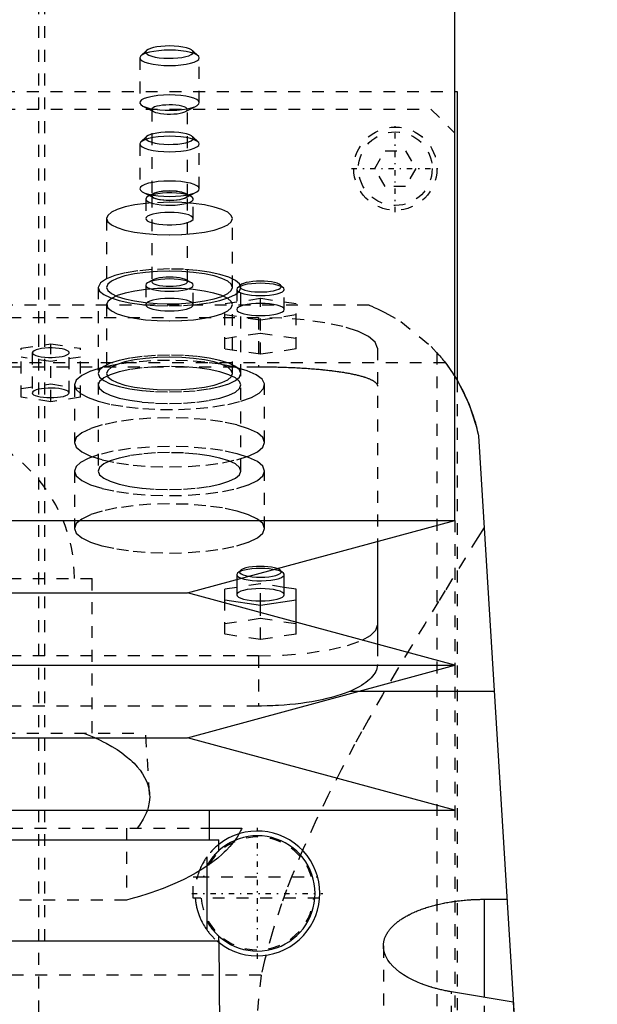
# Model space of a CAD drawing. Extents: x -105 to 105, y -139 to 487.
# Tile 10 of 11: x 8 to 57, y 192 to 275. Entities that reach past the tile are written whole.
import ezdxf

# ---------------------------------------------------------------- set-up
doc = ezdxf.new("R2010")
doc.units = 0
doc.linetypes.add('CENTER', pattern=[1.5, 0.45, -0.5, 0.05, -0.5])
doc.linetypes.add('DASHED', pattern=[2, 1, -1])
for name, color, linetype in [('AM_0', 7, 'CONTINUOUS'), ('AM_3', 7, 'DASHED'), ('AM_7', 7, 'CENTER')]:
    doc.layers.add(name, color=color, linetype=linetype)

msp = doc.modelspace()

# ---------------------------------------------------------------- linework, layer by layer
at = {"layer": 'AM_0', "color": 7, "linetype": 'CONTINUOUS'}
for p, q in [((45, 232.9), (45, 300.5)), ((45.006, 269), (45.211, 269)), ((45.211, 269), (45.211, 244.674)), ((47, 240), (57, 77.05)), ((-45, 232.9), (45, 232.9)), ((22.5, 226.8), (45, 232.9)), ((38.5, 231.138), (38.5, 222.462)), ((26.65, 227.925), (26.65, 226.639)), ((30.577, 228.468), (30.336, 228.692)), ((30.65, 226.639), (30.65, 228.329)), ((26.65, 227.26), (25.65, 227.11)), ((25.65, 225.946), (25.65, 227.11)), ((31.65, 227.11), (30.65, 227.26)), ((31.65, 224.319), (31.65, 227.11)), ((-22.5, 226.8), (22.5, 226.8)), ((45, 220.7), (22.5, 226.8)), ((25.65, 226.214), (28.65, 225.766)), ((28.65, 225.766), (31.65, 226.214)), ((28.65, 225.133), (28.65, 225.766)), ((-45, 220.7), (45, 220.7)), ((22.5, 214.6), (45, 220.7)), ((48.319, 218.5), (36.885, 218.5)), ((-22.5, 214.6), (22.5, 214.6)), ((45, 208.5), (22.5, 214.6)), ((-45, 208.5), (45, 208.5)), ((24.35, 206), (24.35, 208.5)), ((24.354, 207), (27.082, 207)), ((-25.15, 206), (25.15, 206)), ((25.15, 205.1), (25.15, 206)), ((24.156, 199.152), (24.156, 203.848)), ((47.5, 192.749), (47.5, 201.006)), ((47.5, 201.006), (49.393, 201.006)), ((-25.175, 197.5), (25.175, 197.5)), ((25, 197.5), (25.009, 197.492)), ((25.15, 197.5), (25.15, 197.9)), ((25.428, 161.816), (25.175, 197.5)), ((49.925, 192.339), (44.743, 193.213))]:
    msp.add_line(p, q, dxfattribs=at)
for points in [[(30.336, 228.692), (30.218, 228.772), (30.044, 228.845)], [(27.025, 228.028), (27.288, 227.95), (27.605, 227.888), (27.963, 227.843), (28.349, 227.818), (28.746, 227.812), (29.14, 227.828), (29.514, 227.863), (29.854, 227.916), (30.147, 227.986), (30.38, 228.07), (30.544, 228.163), (30.634, 228.264), (30.645, 228.367), (30.577, 228.468)], [(27.656, 228.198), (27.968, 228.154), (28.308, 228.127), (28.663, 228.118), (29.017, 228.128), (29.356, 228.156), (29.665, 228.202), (29.933, 228.263), (30.147, 228.336), (30.3, 228.42), (30.384, 228.509), (30.396, 228.601), (30.336, 228.692)], [(26.65, 226.639), (26.688, 226.538), (26.802, 226.441), (26.987, 226.351), (27.236, 226.273), (27.539, 226.209), (27.885, 226.161), (28.26, 226.131), (28.65, 226.121), (29.04, 226.131), (29.415, 226.161), (29.761, 226.209), (30.064, 226.273), (30.313, 226.351), (30.498, 226.441), (30.612, 226.538), (30.65, 226.639)], [(37.209, 222.816), (37.919, 223.219), (38.354, 223.647), (38.5, 224.088)]]:
    msp.add_lwpolyline(points, dxfattribs=at)
for points in [[(44.998, 245.022, 0), (45.439, 244.272, 0), (46.203, 242.663, 0), (46.785, 240.919, 0), (47, 240, 0)], [(44.999, 245.021, 0), (45.067, 244.913, 0), (45.201, 244.689, 0), (45.336, 244.456, 0), (45.404, 244.336, 0), (45.471, 244.214, 0), (45.604, 243.964, 0), (45.735, 243.705, 0), (45.864, 243.439, 0), (45.989, 243.165, 0), (46.111, 242.885, 0), (46.17, 242.743, 0), (46.229, 242.599, 0), (46.341, 242.307, 0), (46.449, 242.01, 0), (46.551, 241.709, 0), (46.647, 241.403, 0), (46.737, 241.095, 0), (46.78, 240.94, 0), (46.821, 240.784, 0), (46.898, 240.471, 0), (46.968, 240.157, 0), (47, 240, 0)], [(27.082, 207, 0), (27.047, 206.919, 0), (26.972, 206.758, 0), (26.889, 206.596, 0), (26.845, 206.515, 0)], [(39, 197.078, 0), (39, 197.105, 0), (39.002, 197.158, 0), (39.005, 197.212, 0), (39.007, 197.239, 0), (39.009, 197.266, 0), (39.016, 197.32, 0), (39.023, 197.374, 0), (39.033, 197.429, 0), (39.044, 197.483, 0), (39.056, 197.538, 0), (39.063, 197.565, 0), (39.071, 197.593, 0), (39.087, 197.647, 0), (39.104, 197.702, 0), (39.124, 197.757, 0), (39.145, 197.812, 0), (39.167, 197.867, 0), (39.179, 197.894, 0), (39.192, 197.922, 0), (39.218, 197.976, 0), (39.246, 198.031, 0), (39.261, 198.058, 0), (39.276, 198.086, 0), (39.307, 198.14, 0), (39.34, 198.194, 0), (39.357, 198.221, 0), (39.375, 198.248, 0), (39.411, 198.302, 0), (39.449, 198.356, 0), (39.489, 198.41, 0), (39.531, 198.463, 0), (39.574, 198.516, 0), (39.596, 198.542, 0), (39.619, 198.569, 0), (39.666, 198.621, 0), (39.714, 198.673, 0), (39.764, 198.725, 0), (39.815, 198.777, 0), (39.868, 198.828, 0), (39.896, 198.853, 0), (39.923, 198.879, 0), (39.98, 198.929, 0), (40.037, 198.979, 0), (40.097, 199.028, 0), (40.158, 199.078, 0), (40.22, 199.126, 0), (40.252, 199.15, 0), (40.284, 199.174, 0), (40.35, 199.222, 0), (40.417, 199.269, 0), (40.485, 199.316, 0), (40.554, 199.362, 0), (40.625, 199.408, 0), (40.661, 199.43, 0), (40.698, 199.453, 0), (40.771, 199.497, 0), (40.846, 199.541, 0), (40.922, 199.585, 0), (40.999, 199.627, 0), (41.077, 199.669, 0), (41.117, 199.69, 0), (41.157, 199.711, 0), (41.237, 199.752, 0), (41.319, 199.792, 0), (41.36, 199.812, 0), (41.401, 199.831, 0), (41.485, 199.87, 0), (41.569, 199.908, 0), (41.612, 199.928, 0), (41.656, 199.946, 0), (41.744, 199.984, 0), (41.834, 200.021, 0), (41.925, 200.058, 0), (42.018, 200.095, 0), (42.113, 200.131, 0), (42.161, 200.149, 0), (42.209, 200.166, 0), (42.307, 200.201, 0), (42.406, 200.236, 0), (42.507, 200.27, 0), (42.61, 200.303, 0), (42.714, 200.336, 0), (42.766, 200.352, 0), (42.819, 200.368, 0), (42.925, 200.399, 0), (43.033, 200.43, 0), (43.142, 200.461, 0), (43.253, 200.49, 0), (43.365, 200.519, 0), (43.421, 200.533, 0), (43.478, 200.547, 0), (43.592, 200.574, 0), (43.707, 200.601, 0), (43.823, 200.627, 0), (43.94, 200.652, 0), (44.058, 200.676, 0), (44.118, 200.688, 0), (44.177, 200.7, 0), (44.297, 200.722, 0), (44.418, 200.744, 0), (44.54, 200.765, 0), (44.662, 200.785, 0), (44.785, 200.804, 0), (44.847, 200.814, 0), (44.909, 200.823, 0), (45.033, 200.841, 0), (45.158, 200.857, 0), (45.221, 200.865, 0), (45.284, 200.873, 0), (45.409, 200.888, 0), (45.536, 200.902, 0), (45.599, 200.909, 0), (45.662, 200.915, 0), (45.789, 200.927, 0), (45.916, 200.939, 0), (46.043, 200.949, 0), (46.171, 200.959, 0), (46.298, 200.968, 0), (46.362, 200.972, 0), (46.425, 200.975, 0), (46.553, 200.982, 0), (46.68, 200.988, 0), (46.807, 200.993, 0), (46.934, 200.998, 0), (47.06, 201.001, 0), (47.124, 201.002, 0), (47.187, 201.004, 0), (47.312, 201.005, 0), (47.438, 201.006, 0), (47.5, 201.006, 0)], [(44.743, 193.213, 0), (44.694, 193.221, 0), (44.596, 193.238, 0), (44.499, 193.256, 0), (44.45, 193.265, 0), (44.402, 193.274, 0), (44.305, 193.293, 0), (44.209, 193.313, 0), (44.114, 193.332, 0), (44.019, 193.353, 0), (43.925, 193.374, 0), (43.878, 193.385, 0), (43.831, 193.395, 0), (43.739, 193.418, 0), (43.646, 193.44, 0), (43.555, 193.463, 0), (43.464, 193.487, 0), (43.374, 193.511, 0), (43.329, 193.523, 0), (43.285, 193.536, 0), (43.196, 193.561, 0), (43.108, 193.586, 0), (43.065, 193.599, 0), (43.021, 193.612, 0), (42.935, 193.638, 0), (42.85, 193.665, 0), (42.808, 193.679, 0), (42.766, 193.692, 0), (42.682, 193.72, 0), (42.6, 193.748, 0), (42.518, 193.777, 0), (42.437, 193.805, 0), (42.358, 193.835, 0), (42.318, 193.849, 0), (42.279, 193.864, 0), (42.201, 193.894, 0), (42.124, 193.924, 0), (41.864, 194.032, 0), (41.447, 194.224, 0), (41.059, 194.427, 0), (40.697, 194.645, 0), (40.527, 194.759, 0), (40.364, 194.876, 0), (40.063, 195.118, 0), (39.797, 195.369, 0), (39.568, 195.627, 0), (39.378, 195.89, 0), (39.226, 196.156, 0), (39.165, 196.289, 0), (39.114, 196.423, 0), (39.04, 196.688, 0), (39.004, 196.95, 0), (39, 197.078, 0)]]:
    msp.add_polyline3d(points, dxfattribs=at)
for radius, start, end in [(4.85, 208.95406, 151.04594), (5.25, 232.11405, 128.24662)]:
    msp.add_arc((28.4, 201.5), radius, start, end, dxfattribs=at)
at = {"layer": 'AM_3', "color": 6, "linetype": 'DASHED'}
for p, q in [((10, -70.5), (10, 403.5)), ((10.5, 197.5), (10.5, 300.5)), ((18.591, 271.996), (18.5, 271.823)), ((18.5, 271.823), (18.5, 268.056)), ((19.073, 272.445), (18.591, 271.996)), ((23.409, 271.996), (22.927, 272.445)), ((23.5, 268.056), (23.5, 271.823)), ((-45.006, 269), (45.006, 269)), ((18.763, 267.767), (19.658, 267.303)), ((22.342, 267.303), (23.237, 267.767)), ((-43, 267.5), (43, 267.5)), ((19.5, 267.476), (19.5, 260.232)), ((22.5, 260.232), (22.5, 267.476)), ((43, 267.5), (45, 265.5)), ((19.073, 265.198), (18.591, 264.749)), ((23.409, 264.749), (22.927, 265.198)), ((18.5, 264.576), (18.5, 260.809)), ((23.5, 260.809), (23.5, 264.576)), ((38.268, 262.5), (39.134, 264)), ((39.134, 264), (40.866, 264)), ((40.866, 264), (41.732, 262.5)), ((39.134, 261), (38.268, 262.5)), ((41.732, 262.5), (40.866, 261)), ((18.763, 260.52), (19.658, 260.056)), ((19.658, 260.405), (19.211, 260.173)), ((19.5, 260.229), (19.5, 252.985)), ((22.342, 260.056), (23.237, 260.52)), ((22.789, 260.173), (22.342, 260.405)), ((22.5, 252.985), (22.5, 260.229)), ((40.866, 261), (39.134, 261)), ((19, 259.942), (19, 258.3)), ((19.5, 259.616), (19, 259.57)), ((21, 259.672), (19.5, 259.616)), ((23, 258.3), (23, 259.942)), ((15.7, 258.3), (15.7, 252.505)), ((26.3, 252.505), (26.3, 258.3)), ((21, 254.057), (19.498, 254.008)), ((19.658, 253.158), (19.211, 252.926)), ((22.789, 252.926), (22.342, 253.158)), ((15, 252.505), (15, 237.047)), ((19, 252.695), (19, 251.053)), ((23, 251.053), (23, 252.695)), ((26.65, 252.335), (26.65, 250.645)), ((26.964, 252.698), (26.723, 252.474)), ((27, 237.047), (27, 252.505)), ((30.577, 252.474), (30.336, 252.698)), ((30.65, 250.645), (30.65, 252.335)), ((28.65, 251.564), (25.65, 251.116)), ((25.65, 247.322), (25.65, 251.116)), ((28.65, 246.874), (28.65, 251.564)), ((31.65, 251.116), (28.65, 251.564)), ((31.65, 247.322), (31.65, 251.116)), ((37.803, 251), (-37.803, 251)), ((15.7, 251.053), (15.7, 245.258)), ((26.3, 245.258), (26.3, 251.053)), ((-28.5, 249.97), (28.5, 249.97)), ((25.65, 250.219), (28.65, 249.771)), ((28.5, 249.97), (28.5, 245.825)), ((28.65, 249.771), (31.65, 250.219)), ((25.65, 248.218), (28.65, 248.667)), ((28.65, 248.667), (31.65, 248.218)), ((8.5, 247.383), (11, 247.757)), ((8.5, 243.255), (8.5, 247.383)), ((9.45, 247.01), (9.45, 243.629)), ((11, 247.757), (13.5, 247.383)), ((11, 242.882), (11, 247.757)), ((12.55, 243.629), (12.55, 247.01)), ((13.5, 243.255), (13.5, 247.383)), ((28.65, 246.874), (25.65, 247.322)), ((31.65, 247.322), (28.65, 246.874)), ((38.5, 247.382), (38.5, 231.138)), ((43.5, 247.019), (43.5, 77.05)), ((44.217, 246.15), (-44.217, 246.15)), ((11, 246.263), (8.5, 246.636)), ((13.5, 246.636), (11, 246.263)), ((-28.5, 245.825), (28.5, 245.825)), ((45.211, 244.674), (45.211, 176)), ((8.5, 244.003), (11, 244.376)), ((11, 244.376), (13.5, 244.003)), ((13, 244.294), (13, 239.465)), ((29, 239.465), (29, 244.294)), ((11, 242.882), (8.5, 243.255)), ((13.5, 243.255), (11, 242.882)), ((13, 237.047), (13, 232.218)), ((29, 232.218), (29, 237.047)), ((45, 232.9), (45, 179.5)), ((-14.5, 228), (14.5, 228)), ((14.5, 215), (14.5, 228)), ((26.723, 228.468), (26.65, 228.329)), ((26.65, 228.329), (26.65, 227.925)), ((26.964, 228.692), (26.723, 228.468)), ((28.65, 227.559), (26.65, 227.26)), ((28.65, 225.766), (28.65, 227.559)), ((30.65, 227.26), (28.65, 227.559)), ((25.65, 223.316), (25.65, 225.946)), ((25.65, 224.213), (28.65, 224.661)), ((28.65, 222.868), (28.65, 225.133)), ((28.65, 224.661), (31.65, 224.213)), ((31.65, 223.316), (31.65, 224.319)), ((28.65, 222.868), (25.65, 223.316)), ((31.65, 223.316), (28.65, 222.868)), ((38.5, 222.462), (38.5, 220.775)), ((28.5, 221.5), (-28.5, 221.5)), ((28.5, 221.5), (28.5, 217.269)), ((36.885, 218.5), (36.159, 218.5)), ((28.5, 217.269), (-28.5, 217.269)), ((-19, 215), (19, 215)), ((19.323, 209.83), (19, 215)), ((-24.354, 207), (24.354, 207)), ((17.375, 207), (17.375, 200.939)), ((24.156, 203.848), (24.156, 204.591)), ((23, 202.9), (23.287, 202.9)), ((23, 201.1), (23, 202.9)), ((23.287, 202.69), (23.287, 202.9)), ((23.34, 202.9), (33.46, 202.9)), ((17.375, 200.939), (-17.375, 200.939)), ((33.635, 201.1), (23, 201.1)), ((24.156, 198.409), (24.156, 199.152)), ((39, 197.078), (39, 77.05)), ((28.705, 194.625), (-28.705, 194.625)), ((44.743, 77.05), (44.743, 193.213)), ((47.5, 77.05), (47.5, 192.749)), ((49.925, 192.339), (50.728, 179.26))]:
    msp.add_line(p, q, dxfattribs=at)
for points in [[(19.073, 272.445), (19.005, 272.343), (19.016, 272.24), (19.106, 272.14), (19.27, 272.046), (19.504, 271.963), (19.796, 271.893), (20.136, 271.839), (20.51, 271.804), (20.904, 271.789), (21.302, 271.794), (21.687, 271.82), (22.046, 271.865), (22.362, 271.927), (22.625, 272.004), (22.824, 272.094), (22.95, 272.191), (22.999, 272.294), (22.969, 272.396), (22.861, 272.495), (22.679, 272.587), (22.431, 272.668), (22.126, 272.734), (21.776, 272.783), (21.396, 272.813), (21, 272.824)], [(21, 272.824), (20.631, 272.815), (20.274, 272.788), (19.943, 272.745), (19.648, 272.687), (19.399, 272.616), (19.205, 272.534), (19.073, 272.445)], [(18.5, 271.823), (18.548, 271.697), (18.69, 271.575), (18.921, 271.464), (19.232, 271.366), (19.611, 271.285), (20.043, 271.225), (20.512, 271.188), (21, 271.176), (21.488, 271.188), (21.957, 271.225), (22.389, 271.285), (22.768, 271.366), (23.079, 271.464), (23.31, 271.575), (23.452, 271.697), (23.5, 271.823), (23.452, 271.949), (23.31, 272.071), (23.079, 272.183), (22.768, 272.281), (22.389, 272.361), (21.957, 272.421), (21.488, 272.458), (21, 272.47)], [(21, 272.47), (20.539, 272.459), (20.093, 272.426), (19.679, 272.372), (19.31, 272.3), (18.999, 272.211), (18.756, 272.109), (18.591, 271.996)], [(21, 268.703), (20.495, 268.69), (20.011, 268.65), (19.568, 268.586), (19.183, 268.5), (18.874, 268.396), (18.652, 268.278), (18.527, 268.151), (18.504, 268.02), (18.584, 267.89), (18.763, 267.767)], [(18.763, 267.767), (19.019, 267.661), (19.349, 267.57), (19.74, 267.497), (20.178, 267.445), (20.646, 267.415), (21.128, 267.41), (21.605, 267.428), (22.059, 267.47), (22.474, 267.533), (22.834, 267.616), (23.126, 267.716), (23.339, 267.828), (23.465, 267.948), (23.499, 268.072), (23.44, 268.196), (23.291, 268.315), (23.056, 268.424), (22.745, 268.519), (22.369, 268.597), (21.942, 268.655), (21.48, 268.691), (21, 268.703)], [(19.658, 267.303), (19.812, 267.239), (20.011, 267.184), (20.247, 267.141), (20.511, 267.109), (20.794, 267.092), (21.084, 267.089), (21.371, 267.1), (21.645, 267.126), (21.894, 267.165), (22.109, 267.215), (22.283, 267.275), (22.409, 267.343), (22.482, 267.416), (22.499, 267.491), (22.46, 267.565), (22.366, 267.637), (22.221, 267.702), (22.03, 267.759), (21.801, 267.805), (21.541, 267.838), (21.262, 267.859), (20.972, 267.865), (20.683, 267.856), (20.407, 267.833), (20.152, 267.797), (19.929, 267.748), (19.747, 267.69), (19.612, 267.623), (19.528, 267.551), (19.5, 267.476)], [(19.5, 267.476), (19.54, 267.387), (19.658, 267.303)], [(19.073, 265.198), (19.005, 265.096), (19.016, 264.993), (19.106, 264.893), (19.27, 264.799), (19.504, 264.716), (19.796, 264.646), (20.136, 264.592), (20.51, 264.557), (20.904, 264.542), (21.302, 264.547), (21.687, 264.573), (22.046, 264.618), (22.362, 264.68), (22.625, 264.757), (22.824, 264.847), (22.95, 264.944), (22.999, 265.047), (22.969, 265.149), (22.861, 265.249), (22.679, 265.34), (22.431, 265.421), (22.126, 265.487), (21.776, 265.536), (21.396, 265.566), (21, 265.577)], [(21, 265.577), (20.631, 265.568), (20.274, 265.541), (19.943, 265.498), (19.648, 265.44), (19.399, 265.369), (19.205, 265.287), (19.073, 265.198)], [(22.501, 259.6), (22.734, 259.684), (22.897, 259.779), (22.985, 259.879), (22.994, 259.983), (22.923, 260.084), (22.775, 260.18), (22.557, 260.267), (22.277, 260.341), (21.945, 260.398), (21.576, 260.438), (21.184, 260.458), (20.785, 260.457), (20.394, 260.435), (20.027, 260.394), (19.7, 260.335), (19.424, 260.261), (19.211, 260.173)], [(21, 260.62), (20.707, 260.613), (20.426, 260.591), (20.167, 260.555), (19.939, 260.506), (19.753, 260.448), (19.614, 260.381), (19.529, 260.308), (19.5, 260.232)], [(19.5, 260.232), (19.529, 260.156), (19.614, 260.083), (19.753, 260.016), (19.939, 259.957), (20.167, 259.909), (20.426, 259.873), (20.707, 259.851), (21, 259.844), (21.293, 259.851), (21.574, 259.873), (21.833, 259.909), (22.061, 259.957), (22.247, 260.016), (22.386, 260.083), (22.471, 260.156), (22.5, 260.232)], [(21, 260.618), (20.697, 260.61), (20.407, 260.586), (20.141, 260.548), (19.91, 260.496), (19.724, 260.434), (19.591, 260.363), (19.516, 260.286), (19.502, 260.208), (19.55, 260.13), (19.658, 260.056)], [(19.658, 260.056), (19.811, 259.993), (20.009, 259.938), (20.244, 259.894), (20.507, 259.863), (20.788, 259.845), (21.077, 259.842), (21.363, 259.853), (21.635, 259.878), (21.884, 259.916), (22.101, 259.966), (22.276, 260.025), (22.403, 260.092), (22.479, 260.165), (22.5, 260.239), (22.464, 260.314), (22.375, 260.385), (22.234, 260.45), (22.047, 260.507), (21.821, 260.554), (21.565, 260.589), (21.288, 260.61), (21, 260.618)], [(22.5, 260.232), (22.471, 260.308), (22.386, 260.381), (22.247, 260.448), (22.061, 260.506), (21.833, 260.555), (21.574, 260.591), (21.293, 260.613), (21, 260.62)], [(15.7, 258.3), (15.802, 258.032), (16.103, 257.775), (16.593, 257.538), (17.252, 257.33), (18.055, 257.16), (18.972, 257.033), (19.966, 256.955), (21, 256.928), (22.034, 256.955), (23.028, 257.033), (23.945, 257.16), (24.748, 257.33), (25.407, 257.538), (25.897, 257.775), (26.198, 258.032), (26.3, 258.3), (26.198, 258.568), (25.897, 258.825), (25.407, 259.062), (24.748, 259.27), (23.945, 259.441), (23.028, 259.567), (22.034, 259.645), (21, 259.672)], [(19, 259.57), (18.076, 259.444), (17.267, 259.274), (16.602, 259.065), (16.107, 258.827), (15.803, 258.569), (15.7, 258.3)], [(19.211, 260.173), (19.053, 260.061), (19, 259.942)], [(19, 259.942), (19.041, 259.838), (19.16, 259.739), (19.355, 259.648), (19.616, 259.568), (19.933, 259.504), (20.294, 259.458), (20.683, 259.431), (21.085, 259.425), (21.483, 259.44), (21.862, 259.475), (22.206, 259.529), (22.501, 259.6)], [(21, 258.818), (20.61, 258.808), (20.235, 258.778), (19.889, 258.73), (19.586, 258.666), (19.337, 258.588), (19.152, 258.498), (19.038, 258.401), (19, 258.3)], [(22.501, 257.958), (22.725, 258.038), (22.886, 258.128), (22.978, 258.223), (22.998, 258.322), (22.946, 258.42), (22.822, 258.513), (22.633, 258.599), (22.384, 258.674), (22.085, 258.735), (21.746, 258.78), (21.38, 258.808), (21, 258.818)], [(19, 258.3), (19.032, 258.207), (19.129, 258.117), (19.286, 258.033), (19.499, 257.958)], [(19.499, 257.958), (19.773, 257.891), (20.091, 257.839), (20.441, 257.803), (20.812, 257.785), (21.188, 257.785), (21.559, 257.803), (21.909, 257.839), (22.227, 257.891), (22.501, 257.958)], [(19.498, 254.008), (18.334, 253.896), (17.283, 253.724), (16.392, 253.499), (15.699, 253.232)], [(27, 252.505), (26.885, 252.807), (26.543, 253.099), (25.989, 253.367), (25.243, 253.603), (24.333, 253.796), (23.296, 253.939), (22.171, 254.028), (21, 254.057)], [(15.699, 253.232), (15.177, 252.879), (15, 252.505)], [(21, 253.373), (20.707, 253.366), (20.426, 253.344), (20.167, 253.308), (19.939, 253.26), (19.753, 253.201), (19.614, 253.134), (19.529, 253.061), (19.5, 252.985)], [(19.5, 252.985), (19.529, 252.909), (19.614, 252.836), (19.753, 252.769), (19.939, 252.71), (20.167, 252.662), (20.426, 252.626), (20.707, 252.604), (21, 252.597), (21.293, 252.604), (21.574, 252.626), (21.833, 252.662), (22.061, 252.71), (22.247, 252.769), (22.386, 252.836), (22.471, 252.909), (22.5, 252.985), (22.471, 253.061), (22.386, 253.134), (22.247, 253.201), (22.061, 253.26), (21.833, 253.308), (21.574, 253.344), (21.293, 253.366), (21, 253.373)], [(28.65, 252.853), (28.26, 252.843), (27.885, 252.813), (27.539, 252.765), (27.236, 252.701), (26.987, 252.622), (26.802, 252.533), (26.688, 252.436), (26.65, 252.335)], [(28.65, 253.029), (28.323, 253.021), (28.007, 252.998), (27.714, 252.959), (27.454, 252.907), (27.236, 252.843), (27.068, 252.77), (26.956, 252.69)], [(30.336, 252.698), (30.22, 252.776), (30.051, 252.848), (29.833, 252.91), (29.575, 252.961), (29.285, 252.998), (28.973, 253.022), (28.65, 253.029)], [(30.65, 252.335), (30.612, 252.436), (30.498, 252.533), (30.313, 252.622), (30.064, 252.701), (29.761, 252.765), (29.415, 252.813), (29.04, 252.843), (28.65, 252.853)], [(15, 252.505), (15.115, 252.202), (15.457, 251.91), (16.011, 251.642), (16.757, 251.406), (17.667, 251.213), (18.704, 251.07), (19.829, 250.981), (21, 250.952), (22.171, 250.981), (23.296, 251.07), (24.333, 251.213), (25.243, 251.406), (25.989, 251.642), (26.543, 251.91), (26.885, 252.202), (27, 252.505)], [(19, 252.323), (18.076, 252.197), (17.267, 252.027), (16.602, 251.818), (16.107, 251.58), (15.803, 251.322), (15.7, 251.053)], [(21, 252.425), (19.981, 252.399), (19, 252.323)], [(23, 252.323), (22.019, 252.399), (21, 252.425)], [(26.3, 251.053), (26.197, 251.322), (25.893, 251.58), (25.398, 251.818), (24.733, 252.027), (23.924, 252.197), (23, 252.323)], [(26.65, 252.335), (26.69, 252.232), (26.808, 252.133), (26.999, 252.043)], [(26.956, 252.69), (26.903, 252.602), (26.917, 252.513), (26.999, 252.426)], [(26.999, 252.426), (27.14, 252.347), (27.337, 252.277), (27.582, 252.218), (27.867, 252.171), (28.18, 252.14), (28.511, 252.125), (28.846, 252.126), (29.175, 252.144), (29.484, 252.178), (29.763, 252.227), (30, 252.288), (30.188, 252.36), (30.319, 252.44), (30.389, 252.525), (30.395, 252.612), (30.336, 252.698)], [(26.999, 252.043), (27.25, 251.965), (27.554, 251.902), (27.9, 251.855), (28.275, 251.826), (28.664, 251.817), (29.052, 251.828), (29.425, 251.858), (29.768, 251.906), (30.069, 251.97), (30.316, 252.048), (30.499, 252.138), (30.612, 252.234), (30.65, 252.335)], [(21, 251.571), (20.61, 251.561), (20.235, 251.531), (19.889, 251.484), (19.586, 251.419), (19.337, 251.341), (19.152, 251.251), (19.038, 251.154), (19, 251.053)], [(19, 251.053), (19.038, 250.952), (19.152, 250.855), (19.337, 250.766), (19.586, 250.687), (19.889, 250.623), (20.235, 250.575), (20.61, 250.545), (21, 250.536), (21.39, 250.545), (21.765, 250.575), (22.111, 250.623), (22.414, 250.687), (22.663, 250.766), (22.848, 250.855), (22.962, 250.952), (23, 251.053), (22.962, 251.154), (22.848, 251.251), (22.663, 251.341), (22.414, 251.419), (22.111, 251.484), (21.765, 251.531), (21.39, 251.561), (21, 251.571)], [(28.65, 251.162), (28.26, 251.152), (27.885, 251.123), (27.539, 251.075), (27.236, 251.011), (26.987, 250.932), (26.802, 250.843), (26.688, 250.746), (26.65, 250.645)], [(30.65, 250.645), (30.612, 250.746), (30.498, 250.843), (30.313, 250.932), (30.064, 251.011), (29.761, 251.075), (29.415, 251.123), (29.04, 251.152), (28.65, 251.162)], [(15.7, 251.053), (15.802, 250.786), (16.103, 250.528), (16.593, 250.291), (17.252, 250.083), (18.055, 249.913), (18.972, 249.786), (19.966, 249.708), (21, 249.681), (22.034, 249.708), (23.028, 249.786), (23.945, 249.913), (24.748, 250.083), (25.407, 250.291), (25.897, 250.528), (26.198, 250.786), (26.3, 251.053)], [(26.65, 250.645), (26.69, 250.542), (26.808, 250.443), (26.999, 250.352)], [(26.999, 250.352), (27.25, 250.275), (27.554, 250.211), (27.9, 250.165), (28.275, 250.136), (28.664, 250.127), (29.052, 250.137), (29.425, 250.167), (29.768, 250.215), (30.069, 250.28), (30.316, 250.358), (30.499, 250.447), (30.612, 250.544), (30.65, 250.645)], [(38.5, 247.382), (38.308, 247.887), (37.739, 248.372), (36.815, 248.82), (35.571, 249.212), (34.056, 249.534), (32.327, 249.773), (30.451, 249.92), (28.5, 249.97)], [(9.999, 247.316), (9.768, 247.253), (9.594, 247.179), (9.486, 247.096), (9.45, 247.01)], [(9.45, 247.01), (9.483, 246.927), (9.581, 246.848), (9.739, 246.776), (9.952, 246.714), (10.209, 246.665), (10.499, 246.63)], [(10.499, 247.389), (10.236, 247.359), (9.999, 247.316)], [(10.499, 246.63), (10.801, 246.612), (11.11, 246.61), (11.415, 246.623), (11.703, 246.652), (11.964, 246.696), (12.186, 246.751), (12.36, 246.817), (12.481, 246.891), (12.542, 246.97), (12.542, 247.05), (12.481, 247.128), (12.36, 247.202), (12.186, 247.268), (11.964, 247.324), (11.703, 247.367), (11.415, 247.396), (11.11, 247.41), (10.801, 247.408), (10.499, 247.389)], [(21, 246.365), (19.439, 246.325), (17.939, 246.207), (16.555, 246.016), (15.343, 245.758), (14.348, 245.444), (13.609, 245.087), (13.154, 244.698), (13, 244.294)], [(21, 246.811), (19.829, 246.781), (18.704, 246.692), (17.667, 246.549), (16.757, 246.356), (16.011, 246.12), (15.457, 245.852), (15.115, 245.561), (15, 245.258)], [(21, 246.629), (19.966, 246.603), (18.972, 246.525), (18.055, 246.398), (17.252, 246.228), (16.593, 246.02), (16.103, 245.783), (15.802, 245.525), (15.7, 245.258)], [(15.7, 245.258), (15.802, 244.99), (16.103, 244.733), (16.593, 244.496), (17.252, 244.288), (18.055, 244.117), (18.972, 243.99), (19.966, 243.912), (21, 243.886), (22.034, 243.912), (23.028, 243.99), (23.945, 244.117), (24.748, 244.288), (25.407, 244.496), (25.897, 244.733), (26.198, 244.99), (26.3, 245.258), (26.198, 245.525), (25.897, 245.783), (25.407, 246.02), (24.748, 246.228), (23.945, 246.398), (23.028, 246.525), (22.034, 246.603), (21, 246.629)], [(27, 245.258), (26.885, 245.561), (26.543, 245.852), (25.989, 246.12), (25.243, 246.356), (24.333, 246.549), (23.296, 246.692), (22.171, 246.781), (21, 246.811)], [(27.006, 242.926), (27.9, 243.246), (28.543, 243.604), (28.912, 243.988), (28.993, 244.382), (28.783, 244.773), (28.29, 245.147), (27.531, 245.49), (26.535, 245.789), (25.338, 246.034), (23.983, 246.215), (22.519, 246.327), (21, 246.365)], [(21, 245.847), (19.829, 245.817), (18.704, 245.729), (17.667, 245.585), (16.757, 245.392), (16.011, 245.157), (15.457, 244.888), (15.115, 244.597), (15, 244.294)], [(21, 242.741), (22.171, 242.771), (23.296, 242.859), (24.333, 243.003), (25.243, 243.196), (25.989, 243.431), (26.543, 243.7), (26.885, 243.991), (27, 244.294), (26.885, 244.597), (26.543, 244.888), (25.989, 245.157), (25.243, 245.392), (24.333, 245.585), (23.296, 245.729), (22.171, 245.817), (21, 245.847)], [(15, 245.258), (15.115, 244.955), (15.457, 244.663), (16.011, 244.395), (16.757, 244.16), (17.667, 243.966), (18.704, 243.823), (19.829, 243.735), (21, 243.705), (22.171, 243.735), (23.296, 243.823), (24.333, 243.966), (25.243, 244.16), (25.989, 244.395), (26.543, 244.663), (26.885, 244.955), (27, 245.258)], [(9.45, 243.629), (9.479, 243.552), (9.565, 243.477), (9.705, 243.409), (9.893, 243.348), (10.123, 243.298), (10.386, 243.261), (10.672, 243.237), (10.97, 243.228), (11.269, 243.234), (11.558, 243.255), (11.826, 243.29), (12.063, 243.337), (12.261, 243.396), (12.411, 243.463), (12.508, 243.536), (12.549, 243.613), (12.532, 243.691), (12.457, 243.766), (12.328, 243.836), (12.149, 243.898), (11.926, 243.951), (11.67, 243.991), (11.388, 244.017), (11.091, 244.03), (10.792, 244.027), (10.499, 244.009)], [(9.999, 243.935), (9.768, 243.872), (9.594, 243.798), (9.486, 243.716), (9.45, 243.629)], [(10.499, 244.009), (10.236, 243.978), (9.999, 243.935)], [(13, 244.294), (13.13, 243.923), (13.515, 243.563), (14.143, 243.227), (14.994, 242.926)], [(15, 244.294), (15.115, 243.991), (15.457, 243.7), (16.011, 243.431), (16.757, 243.196), (17.667, 243.003), (18.704, 242.859), (19.829, 242.771), (21, 242.741)], [(14.994, 242.926), (16.092, 242.659), (17.365, 242.45), (18.766, 242.306), (20.246, 242.233), (21.754, 242.233), (23.234, 242.306), (24.635, 242.45), (25.908, 242.659), (27.006, 242.926)], [(13, 237.047), (13.154, 236.643), (13.609, 236.255), (14.348, 235.897), (15.343, 235.583), (16.555, 235.326), (17.939, 235.134), (19.439, 235.016), (21, 234.977), (22.561, 235.016), (24.061, 235.134), (25.445, 235.326), (26.657, 235.583), (27.652, 235.897), (28.391, 236.255), (28.846, 236.643), (29, 237.047), (28.846, 237.451), (28.391, 237.84), (27.652, 238.198), (26.657, 238.511), (25.445, 238.769), (24.061, 238.96), (22.561, 239.078), (21, 239.118)], [(21, 239.118), (19.314, 239.071), (17.705, 238.934), (16.243, 238.712), (14.994, 238.415)], [(14.994, 238.415), (14.143, 238.114), (13.515, 237.778), (13.13, 237.419), (13, 237.047)], [(21, 238.6), (19.829, 238.57), (18.704, 238.482), (17.667, 238.338), (16.757, 238.145), (16.011, 237.91), (15.457, 237.642), (15.115, 237.35), (15, 237.047)], [(27, 237.047), (26.885, 237.35), (26.543, 237.642), (25.989, 237.91), (25.243, 238.145), (24.333, 238.338), (23.296, 238.482), (22.171, 238.57), (21, 238.6)], [(15, 237.047), (15.115, 236.744), (15.457, 236.453), (16.011, 236.184), (16.757, 235.949), (17.667, 235.756), (18.704, 235.613), (19.829, 235.524), (21, 235.494), (22.171, 235.524), (23.296, 235.613), (24.333, 235.756), (25.243, 235.949), (25.989, 236.184), (26.543, 236.453), (26.885, 236.744), (27, 237.047)], [(28.65, 228.847), (28.281, 228.838), (27.924, 228.812), (27.593, 228.769), (27.298, 228.711), (27.049, 228.64), (26.855, 228.558), (26.723, 228.468)], [(28.65, 229.024), (28.311, 229.015), (27.984, 228.99), (27.683, 228.948), (27.418, 228.893), (27.201, 228.825), (27.038, 228.747), (26.936, 228.663), (26.9, 228.575), (26.93, 228.487), (27.026, 228.402), (27.183, 228.324), (27.395, 228.255), (27.656, 228.198)], [(30.044, 228.845), (29.827, 228.906), (29.569, 228.956), (29.281, 228.993), (28.971, 229.016), (28.65, 229.024)], [(30.577, 228.468), (30.445, 228.558), (30.251, 228.64), (30.002, 228.711), (29.707, 228.769), (29.376, 228.812), (29.019, 228.838), (28.65, 228.847)], [(26.65, 228.329), (26.693, 228.223), (26.82, 228.121), (27.025, 228.028)], [(30.65, 226.639), (30.612, 226.74), (30.498, 226.837), (30.313, 226.927), (30.064, 227.005), (29.761, 227.069), (29.415, 227.117), (29.04, 227.147), (28.65, 227.157), (28.26, 227.147), (27.885, 227.117), (27.539, 227.069), (27.236, 227.005), (26.987, 226.927), (26.802, 226.837), (26.688, 226.74), (26.65, 226.639)], [(28.5, 221.5), (30.598, 221.558), (32.603, 221.728), (34.426, 222.003), (35.984, 222.372), (37.209, 222.816)]]:
    msp.add_lwpolyline(points, dxfattribs=at)
for points in [[(23.5, 264.576), (23.452, 264.702), (23.31, 264.824), (23.079, 264.936), (22.768, 265.034), (22.389, 265.114), (21.957, 265.174), (21.488, 265.211), (21, 265.223), (20.512, 265.211), (20.043, 265.174), (19.611, 265.114), (19.232, 265.034), (18.921, 264.936), (18.69, 264.824), (18.548, 264.702), (18.5, 264.576), (18.548, 264.45), (18.69, 264.329), (18.921, 264.217), (19.232, 264.119), (19.611, 264.038), (20.043, 263.978), (20.512, 263.942), (21, 263.929), (21.488, 263.942), (21.957, 263.978), (22.389, 264.038), (22.768, 264.119), (23.079, 264.217), (23.31, 264.329), (23.452, 264.45)], [(23.5, 260.809), (23.452, 260.935), (23.31, 261.057), (23.079, 261.168), (22.768, 261.267), (22.389, 261.347), (21.957, 261.407), (21.488, 261.444), (21, 261.456), (20.512, 261.444), (20.043, 261.407), (19.611, 261.347), (19.232, 261.267), (18.921, 261.168), (18.69, 261.057), (18.548, 260.935), (18.5, 260.809), (18.548, 260.683), (18.69, 260.561), (18.921, 260.45), (19.232, 260.351), (19.611, 260.271), (20.043, 260.211), (20.512, 260.174), (21, 260.162), (21.488, 260.174), (21.957, 260.211), (22.389, 260.271), (22.768, 260.351), (23.079, 260.45), (23.31, 260.561), (23.452, 260.683)], [(26.3, 252.505), (26.198, 252.772), (25.897, 253.029), (25.407, 253.267), (24.748, 253.474), (23.945, 253.645), (23.028, 253.772), (22.034, 253.85), (21, 253.876), (19.966, 253.85), (18.972, 253.772), (18.055, 253.645), (17.252, 253.474), (16.593, 253.267), (16.103, 253.029), (15.802, 252.772), (15.7, 252.505), (15.802, 252.237), (16.103, 251.98), (16.593, 251.742), (17.252, 251.535), (18.055, 251.364), (18.972, 251.237), (19.966, 251.159), (21, 251.133), (22.034, 251.159), (23.028, 251.237), (23.945, 251.364), (24.748, 251.535), (25.407, 251.742), (25.897, 251.98), (26.198, 252.237)], [(23, 252.695), (22.962, 252.796), (22.848, 252.893), (22.663, 252.983), (22.414, 253.061), (22.111, 253.126), (21.765, 253.173), (21.39, 253.203), (21, 253.213), (20.61, 253.203), (20.235, 253.173), (19.889, 253.126), (19.586, 253.061), (19.337, 252.983), (19.152, 252.893), (19.038, 252.796), (19, 252.695), (19.038, 252.594), (19.152, 252.497), (19.337, 252.408), (19.586, 252.329), (19.889, 252.265), (20.235, 252.217), (20.61, 252.188), (21, 252.178), (21.39, 252.188), (21.765, 252.217), (22.111, 252.265), (22.414, 252.329), (22.663, 252.408), (22.848, 252.497), (22.962, 252.594)], [(13, 239.465), (13.154, 239.061), (13.609, 238.673), (14.348, 238.315), (15.343, 238.001), (16.555, 237.743), (17.939, 237.552), (19.439, 237.434), (21, 237.394), (22.561, 237.434), (24.061, 237.552), (25.445, 237.743), (26.657, 238.001), (27.652, 238.315), (28.391, 238.673), (28.846, 239.061), (29, 239.465), (28.846, 239.869), (28.391, 240.257), (27.652, 240.615), (26.657, 240.929), (25.445, 241.186), (24.061, 241.378), (22.561, 241.496), (21, 241.535), (19.439, 241.496), (17.939, 241.378), (16.555, 241.186), (15.343, 240.929), (14.348, 240.615), (13.609, 240.257), (13.154, 239.869)], [(13, 232.218), (13.154, 231.814), (13.609, 231.426), (14.348, 231.068), (15.343, 230.754), (16.555, 230.496), (17.939, 230.305), (19.439, 230.187), (21, 230.147), (22.561, 230.187), (24.061, 230.305), (25.445, 230.496), (26.657, 230.754), (27.652, 231.068), (28.391, 231.426), (28.846, 231.814), (29, 232.218), (28.846, 232.622), (28.391, 233.01), (27.652, 233.368), (26.657, 233.682), (25.445, 233.94), (24.061, 234.131), (22.561, 234.249), (21, 234.288), (19.439, 234.249), (17.939, 234.131), (16.555, 233.94), (15.343, 233.682), (14.348, 233.368), (13.609, 233.01), (13.154, 232.622)]]:
    msp.add_lwpolyline(points, close=True, dxfattribs=at)
for points in [[(37.803, 251, 0), (37.862, 250.977, 0), (38.021, 250.912, 0), (38.232, 250.823, 0), (38.355, 250.769, 0), (38.489, 250.709, 0), (38.786, 250.57, 0), (39.118, 250.406, 0), (40.464, 249.628, 0), (43.009, 247.545, 0), (44.217, 246.15, 0)], [(43.5, 247.019, 0), (43.501, 247.017, 0), (43.512, 247.005, 0), (43.535, 246.979, 0), (43.551, 246.962, 0), (43.57, 246.94, 0), (43.616, 246.887, 0), (43.673, 246.821, 0), (43.742, 246.74, 0), (43.821, 246.646, 0), (43.909, 246.539, 0), (43.956, 246.481, 0), (44.005, 246.421, 0), (44.108, 246.291, 0), (44.216, 246.151, 0), (44.327, 246.003, 0), (44.442, 245.847, 0), (44.561, 245.68, 0), (44.622, 245.593, 0), (44.683, 245.504, 0), (44.808, 245.318, 0), (44.935, 245.122, 0), (44.999, 245.021, 0)], [(44.217, 246.15, 0), (44.353, 245.969, 0), (44.618, 245.599, 0), (44.874, 245.217, 0), (44.998, 245.022, 0)], [(28.5, 245.825, 0), (28.57, 245.825, 0), (28.711, 245.825, 0), (28.852, 245.824, 0), (28.922, 245.824, 0), (28.993, 245.823, 0), (29.136, 245.822, 0), (29.278, 245.82, 0), (29.421, 245.819, 0), (29.564, 245.816, 0), (29.708, 245.814, 0), (29.78, 245.812, 0), (29.852, 245.811, 0), (29.995, 245.808, 0), (30.139, 245.804, 0), (30.283, 245.8, 0), (30.427, 245.796, 0), (30.571, 245.792, 0), (30.642, 245.789, 0), (30.714, 245.787, 0), (30.857, 245.782, 0), (31, 245.776, 0), (31.072, 245.773, 0), (31.143, 245.77, 0), (31.285, 245.764, 0), (31.427, 245.758, 0), (31.498, 245.754, 0), (31.568, 245.751, 0), (31.709, 245.744, 0), (31.849, 245.736, 0), (31.989, 245.728, 0), (32.127, 245.72, 0), (32.265, 245.712, 0), (32.334, 245.707, 0), (32.402, 245.703, 0), (32.538, 245.694, 0), (32.673, 245.684, 0), (32.808, 245.675, 0), (32.941, 245.665, 0), (33.073, 245.654, 0), (33.139, 245.649, 0), (33.204, 245.643, 0), (33.334, 245.632, 0), (33.463, 245.621, 0), (33.591, 245.61, 0), (33.717, 245.598, 0), (33.842, 245.586, 0), (33.903, 245.579, 0), (33.965, 245.573, 0), (34.087, 245.561, 0), (34.208, 245.548, 0), (34.327, 245.534, 0), (34.444, 245.521, 0), (34.56, 245.507, 0), (34.618, 245.5, 0), (34.675, 245.493, 0), (34.788, 245.479, 0), (34.899, 245.465, 0), (35.008, 245.45, 0), (35.116, 245.435, 0), (35.221, 245.42, 0), (35.274, 245.413, 0), (35.325, 245.405, 0), (35.428, 245.39, 0), (35.528, 245.374, 0), (35.578, 245.367, 0), (35.627, 245.359, 0), (35.724, 245.343, 0), (35.821, 245.326, 0), (35.869, 245.318, 0), (35.917, 245.31, 0), (36.011, 245.293, 0), (36.105, 245.275, 0), (36.197, 245.258, 0), (36.288, 245.24, 0), (36.377, 245.222, 0), (36.421, 245.213, 0), (36.465, 245.203, 0), (36.552, 245.185, 0), (36.637, 245.166, 0), (36.721, 245.146, 0), (36.803, 245.127, 0), (36.884, 245.107, 0), (36.924, 245.097, 0), (36.963, 245.087, 0), (37.04, 245.067, 0), (37.116, 245.046, 0), (37.19, 245.026, 0), (37.262, 245.005, 0), (37.332, 244.983, 0), (37.366, 244.973, 0), (37.4, 244.962, 0), (37.466, 244.94, 0), (37.531, 244.918, 0), (37.593, 244.896, 0), (37.654, 244.874, 0), (37.713, 244.852, 0), (37.741, 244.84, 0), (37.769, 244.829, 0), (37.824, 244.806, 0), (37.876, 244.783, 0), (37.926, 244.76, 0), (37.975, 244.737, 0), (38.021, 244.713, 0), (38.043, 244.702, 0), (38.065, 244.69, 0), (38.107, 244.666, 0), (38.147, 244.642, 0), (38.166, 244.63, 0), (38.185, 244.618, 0), (38.22, 244.594, 0), (38.254, 244.57, 0), (38.27, 244.558, 0), (38.285, 244.546, 0), (38.314, 244.522, 0), (38.341, 244.498, 0), (38.366, 244.473, 0), (38.388, 244.449, 0), (38.409, 244.425, 0), (38.418, 244.413, 0), (38.427, 244.4, 0), (38.444, 244.376, 0), (38.458, 244.352, 0), (38.47, 244.327, 0), (38.48, 244.303, 0), (38.488, 244.278, 0), (38.491, 244.266, 0), (38.494, 244.254, 0), (38.498, 244.23, 0), (38.5, 244.206, 0), (38.5, 244.194, 0)], [(47.472, 232.303, 0), (46.95, 231.453, 0), (45.877, 229.711, 0), (44.768, 227.914, 0), (44.203, 226.996, 0), (43.631, 226.066, 0), (42.472, 224.169, 0), (41.296, 222.226, 0), (40.111, 220.239, 0), (38.925, 218.211, 0), (37.745, 216.143, 0), (37.16, 215.095, 0), (36.579, 214.038, 0), (35.437, 211.895, 0), (34.327, 209.716, 0), (33.26, 207.501, 0), (32.247, 205.249, 0), (31.3, 202.96, 0), (30.855, 201.801, 0), (30.432, 200.632, 0), (29.657, 198.262, 0), (28.992, 195.849, 0), (28.705, 194.625, 0)], [(38.5, 220.775, 0), (38.498, 220.71, 0), (38.484, 220.58, 0), (38.456, 220.448, 0), (38.436, 220.381, 0), (38.412, 220.314, 0), (38.354, 220.181, 0), (38.281, 220.047, 0), (38.192, 219.913, 0), (38.088, 219.78, 0), (37.969, 219.647, 0), (37.904, 219.582, 0), (37.835, 219.516, 0), (37.687, 219.387, 0), (37.524, 219.259, 0), (37.348, 219.134, 0), (37.158, 219.011, 0), (36.956, 218.892, 0), (36.85, 218.833, 0), (36.741, 218.775, 0), (36.516, 218.662, 0), (36.28, 218.553, 0), (36.159, 218.5, 0)], [(36.159, 218.5, 0), (36.003, 218.438, 0), (35.683, 218.319, 0), (35.35, 218.207, 0), (35.176, 218.152, 0), (34.997, 218.098, 0), (34.625, 217.994, 0), (34.234, 217.895, 0), (33.827, 217.801, 0), (33.405, 217.714, 0), (32.969, 217.634, 0), (32.746, 217.597, 0), (32.52, 217.562, 0), (32.062, 217.496, 0), (31.596, 217.439, 0), (31.123, 217.39, 0), (30.645, 217.35, 0), (30.165, 217.317, 0), (29.925, 217.304, 0), (29.685, 217.293, 0), (29.208, 217.277, 0), (28.734, 217.27, 0), (28.5, 217.269, 0)], [(13.772, 215, 0), (14.063, 214.885, 0), (14.624, 214.647, 0), (15.158, 214.398, 0), (15.414, 214.271, 0), (15.663, 214.141, 0), (16.137, 213.875, 0), (16.579, 213.602, 0), (16.988, 213.322, 0), (17.363, 213.037, 0), (17.704, 212.748, 0), (17.861, 212.602, 0), (18.01, 212.456, 0), (18.281, 212.162, 0), (18.519, 211.868, 0), (18.724, 211.573, 0), (18.902, 211.27, 0), (19.05, 210.96, 0), (19.113, 210.802, 0), (19.168, 210.643, 0), (19.255, 210.321, 0), (19.309, 209.995, 0), (19.323, 209.83, 0)], [(19.323, 209.83, 0), (19.329, 209.611, 0), (19.297, 209.168, 0), (19.205, 208.724, 0), (19.136, 208.502, 0)], [(19.136, 208.502, 0), (19.039, 208.248, 0), (18.788, 207.742, 0), (18.462, 207.245, 0), (18.273, 207, 0)], [(26.845, 206.515, 0), (26.792, 206.422, 0), (26.678, 206.237, 0), (26.553, 206.051, 0), (26.487, 205.959, 0)], [(26.487, 205.959, 0), (26.361, 205.791, 0), (26.083, 205.456, 0), (25.772, 205.124, 0), (25.605, 204.959, 0), (25.429, 204.795, 0), (25.053, 204.472, 0), (24.647, 204.154, 0), (24.211, 203.843, 0), (23.746, 203.539, 0), (23.255, 203.244, 0), (23, 203.1, 0), (22.738, 202.959, 0), (22.199, 202.684, 0), (21.638, 202.42, 0), (21.059, 202.168, 0), (20.458, 201.926, 0), (19.826, 201.691, 0), (19.498, 201.576, 0), (19.162, 201.464, 0), (18.468, 201.246, 0), (17.746, 201.039, 0), (17.375, 200.939, 0)], [(25.15, 205.1, 0), (25.149, 205.099, 0), (25.143, 205.094, 0), (25.13, 205.082, 0), (25.122, 205.074, 0), (25.111, 205.065, 0), (25.085, 205.04, 0), (25.053, 205.01, 0), (25.013, 204.972, 0), (24.967, 204.926, 0), (24.915, 204.873, 0), (24.886, 204.843, 0), (24.856, 204.811, 0), (24.791, 204.74, 0), (24.72, 204.659, 0), (24.644, 204.569, 0), (24.564, 204.467, 0), (24.479, 204.354, 0), (24.435, 204.293, 0), (24.39, 204.228, 0), (24.298, 204.088, 0), (24.204, 203.932, 0), (24.156, 203.848, 0)], [(24.156, 204.591, 0), (24.132, 204.557, 0), (24.082, 204.486, 0), (24.031, 204.412, 0), (24.006, 204.373, 0), (23.98, 204.333, 0), (23.928, 204.251, 0), (23.876, 204.164, 0), (23.824, 204.074, 0), (23.772, 203.979, 0), (23.72, 203.88, 0), (23.695, 203.829, 0), (23.669, 203.776, 0), (23.619, 203.668, 0), (23.569, 203.556, 0), (23.521, 203.439, 0), (23.474, 203.317, 0), (23.43, 203.19, 0), (23.408, 203.125, 0), (23.387, 203.059, 0), (23.345, 202.919, 0), (23.306, 202.769, 0), (23.287, 202.69, 0)], [(23.165, 201.1, 0), (23.167, 201.081, 0), (23.17, 201.044, 0), (23.173, 201.006, 0), (23.175, 200.987, 0), (23.177, 200.968, 0), (23.181, 200.931, 0), (23.185, 200.894, 0), (23.19, 200.856, 0), (23.194, 200.819, 0), (23.199, 200.782, 0), (23.202, 200.764, 0), (23.204, 200.746, 0), (23.21, 200.709, 0), (23.216, 200.673, 0), (23.221, 200.637, 0), (23.228, 200.601, 0), (23.234, 200.565, 0), (23.237, 200.547, 0), (23.24, 200.53, 0), (23.247, 200.495, 0), (23.254, 200.46, 0), (23.258, 200.442, 0), (23.261, 200.425, 0), (23.268, 200.391, 0), (23.276, 200.357, 0), (23.28, 200.34, 0), (23.283, 200.324, 0), (23.291, 200.29, 0), (23.299, 200.258, 0), (23.307, 200.225, 0), (23.315, 200.193, 0), (23.323, 200.162, 0), (23.328, 200.146, 0), (23.332, 200.13, 0), (23.34, 200.099, 0), (23.349, 200.069, 0), (23.379, 199.966, 0), (23.433, 199.801, 0), (23.489, 199.643, 0), (23.549, 199.493, 0), (23.579, 199.42, 0), (23.61, 199.35, 0), (23.674, 199.214, 0), (23.738, 199.086, 0), (23.803, 198.964, 0), (23.869, 198.849, 0), (23.934, 198.74, 0), (23.967, 198.688, 0), (23.999, 198.638, 0), (24.063, 198.542, 0), (24.125, 198.452, 0), (24.156, 198.409, 0)], [(24.156, 199.152, 0), (24.204, 199.068, 0), (24.298, 198.912, 0), (24.39, 198.772, 0), (24.435, 198.707, 0), (24.479, 198.646, 0), (24.564, 198.533, 0), (24.644, 198.431, 0), (24.72, 198.341, 0), (24.791, 198.26, 0), (24.856, 198.189, 0), (24.886, 198.157, 0), (24.915, 198.127, 0), (24.967, 198.074, 0), (25.013, 198.028, 0), (25.053, 197.99, 0), (25.085, 197.96, 0), (25.111, 197.935, 0), (25.122, 197.926, 0), (25.13, 197.918, 0), (25.143, 197.906, 0), (25.149, 197.901, 0), (25.15, 197.9, 0)], [(28.705, 194.625, 0), (25.859, 167.621, 0), (19.907, 122.282, 0), (16.302, 101.374, 0), (15.257, 96.169, 0), (14.206, 91.31, 0), (13.679, 89.01, 0), (13.15, 86.798, 0), (12.089, 82.635, 0), (11.023, 78.824, 0), (10.488, 77.05, 0)]]:
    msp.add_polyline3d(points, dxfattribs=at)
for radius in [3.5, 3.1]:
    msp.add_circle((40, 262.5), radius, dxfattribs=at)
for centre, radius, start, end in [((0, 228), 13, 0, 180), ((28.4, 201.5), 4.75, 17.14176, 162.85824), ((28.4, 201.5), 5.25, 128.24662, 143.93415), ((28.4, 201.5), 4.75, 184.83063, 355.16937), ((28.4, 201.5), 5.25, 216.06585, 229.63241), ((28.4, 201.5), 5.25, 229.75936, 232.11405)]:
    msp.add_arc(centre, radius, start, end, dxfattribs=at)
at = {"layer": 'AM_7', "color": 4, "linetype": 'CENTER'}
for p, q in [((40, 258.825), (40, 266.175)), ((36.325, 262.5), (43.675, 262.5)), ((28.4, 195.987), (28.4, 207.013)), ((22.887, 201.5), (33.913, 201.5))]:
    msp.add_line(p, q, dxfattribs=at)

doc.saveas('drawing.dxf')
